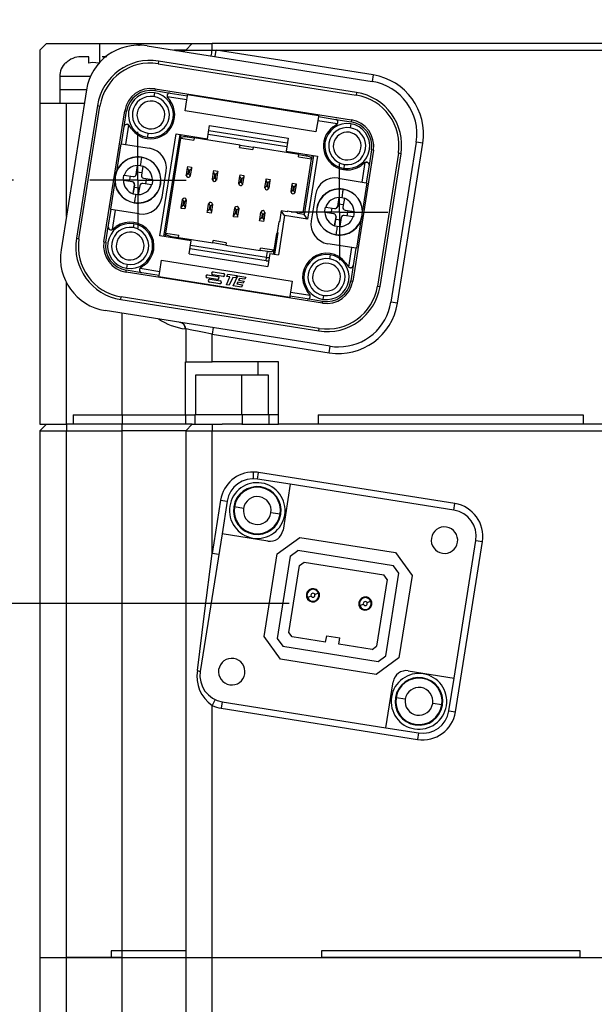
# Model space of a CAD drawing. Header units: millimetres. Extents: x 0 to 699, y 0 to 540.
# Tile 6 of 16: x 166 to 209, y 400 to 474. Entities that reach past the tile are written whole.
import ezdxf

# ---------------------------------------------------------------- set-up
doc = ezdxf.new("R2010")
doc.units = ezdxf.units.MM
doc.header["$LTSCALE"] = 2.5
doc.linetypes.add('CENTERX2', pattern=[20.32, 12.7, -2.54, 2.54, -2.54])
doc.layers.add('CENTER', color=40, linetype='CENTERX2')
doc.layers.add('DIMENSIONS', color=140, linetype='Continuous', lineweight=25)
doc.styles.add('SLDTEXTSTYLE0', font='TXT', dxfattribs={"width": 0.7})
doc.dimstyles.new('SLDDIMSTYLE2', dxfattribs={"dimtxt": 5.39502, "dimasz": 8.255, "dimexe": 0, "dimexo": 0.0625, "dimgap": 1.348755, "dimtad": 0, "dimtih": 1, "dimtoh": 1, "dimrnd": 1e-09, "dimzin": 4, "dimdsep": 46, "dimtxsty": 'SLDTEXTSTYLE0', "dimsah": 1, "dimcen": 0.09, "dimadec": 0, "dimazin": 1, "dimtfac": 1, "dimtmove": 0, "dimatfit": 0, "dimfxl": 0, "dimfrac": 2, "dimtolj": 1, "dimtzin": 12, "dimarcsym": 0})
doc.dimstyles.new('SLDDIMSTYLE3', dxfattribs={"dimtxt": 5.39502, "dimasz": 8.255, "dimexe": 0, "dimexo": 0.0625, "dimgap": 1.348755, "dimtad": 0, "dimtih": 1, "dimtoh": 1, "dimrnd": 1e-09, "dimzin": 4, "dimdsep": 46, "dimtxsty": 'SLDTEXTSTYLE0', "dimsah": 1, "dimcen": 0.09, "dimadec": 0, "dimazin": 1, "dimtfac": 1, "dimtofl": 0, "dimtmove": 0, "dimatfit": 3, "dimfxl": 0, "dimfrac": 2, "dimtolj": 1, "dimtzin": 12, "dimarcsym": 0})
doc.dimstyles.new('SLDDIMSTYLE8', dxfattribs={"dimtxt": 5.39502, "dimasz": 8.255, "dimexe": 0, "dimexo": 0.0625, "dimgap": 1.348755, "dimtad": 0, "dimtih": 1, "dimtoh": 1, "dimrnd": 1e-09, "dimzin": 4, "dimdsep": 46, "dimtxsty": 'SLDTEXTSTYLE0', "dimsah": 1, "dimcen": 0.09, "dimadec": 0, "dimazin": 1, "dimtol": 1, "dimtp": 0.5, "dimtm": 0.5, "dimtfac": 1, "dimtofl": 0, "dimtmove": 0, "dimatfit": 3, "dimfxl": 0, "dimfrac": 2, "dimtolj": 1, "dimarcsym": 0})
doc.dimstyles.new('SLDDIMSTYLE9', dxfattribs={"dimtxt": 5.39502, "dimasz": 8.255, "dimexe": 0, "dimexo": 0.0625, "dimgap": 1.348755, "dimtad": 0, "dimtih": 1, "dimtoh": 1, "dimrnd": 1e-09, "dimzin": 12, "dimdsep": 46, "dimtxsty": 'SLDTEXTSTYLE0', "dimsah": 1, "dimcen": 0.09, "dimadec": 0, "dimazin": 3, "dimtfac": 1, "dimtofl": 0, "dimtmove": 0, "dimatfit": 3, "dimfxl": 0, "dimfrac": 2, "dimtolj": 1, "dimtzin": 12, "dimarcsym": 0})

# ---------------------------------------------------------------- blocks, each defined once
blk = doc.blocks.new('_D_16')
at = {"layer": 'DIMENSIONS'}
for p, q in [((234.712, 472.481), (277.4, 472.481)), ((269.462, 472.481), (269.462, 408.663)), ((250.544, 398.881), (248.733, 398.881)), ((248.733, 398.881), (248.733, 390.307)), ((288.38, 398.881), (290.191, 398.881)), ((290.191, 398.881), (290.191, 390.307)), ((248.733, 390.307), (250.544, 390.307)), ((290.191, 390.307), (288.38, 390.307)), ((269.462, 325.281), (269.462, 389.099)), ((210.712, 325.281), (277.4, 325.281))]:
    blk.add_line(p, q, dxfattribs=at)
for points in [[(269.462, 472.481), (268.192, 464.226), (270.732, 464.226)], [(269.462, 325.281), (270.732, 333.536), (268.192, 333.536)]]:
    blk.add_solid(points, dxfattribs=at)
at = {"layer": 'DIMENSIONS', "char_height": 5.2917, "attachment_point": 1, "style": 'SLDTEXTSTYLE0'}
for s, insert in [('147.20', (246.056, 406.91)), ('±0.50', (271.064, 406.91)), ('5.80', (250.544, 397.128)), ('±0.02', (266.576, 397.128))]:
    blk.add_mtext(s, dxfattribs=dict(at, insert=insert))
blk = doc.blocks.new('_D_17')
at = {"layer": 'DIMENSIONS'}
for p, q in [((167.462, 477.731), (167.462, 498.982)), ((229.462, 477.731), (229.462, 498.982)), ((167.462, 491.045), (183.135, 491.045)), ((190.446, 491.045), (188.635, 491.045)), ((188.635, 491.045), (188.635, 482.47)), ((206.478, 491.045), (208.29, 491.045)), ((208.29, 491.045), (208.29, 482.47)), ((229.462, 491.045), (213.789, 491.045)), ((188.635, 482.47), (190.446, 482.47)), ((208.29, 482.47), (206.478, 482.47))]:
    blk.add_line(p, q, dxfattribs=at)
for points in [[(167.462, 491.045), (175.717, 489.775), (175.717, 492.315)], [(229.462, 491.045), (221.207, 492.315), (221.207, 489.775)]]:
    blk.add_solid(points, dxfattribs=at)
at = {"layer": 'DIMENSIONS', "char_height": 5.2917, "attachment_point": 1, "style": 'SLDTEXTSTYLE0'}
for s, insert in [('62.00', (188.202, 499.074)), ('2.44', (190.446, 489.292))]:
    blk.add_mtext(s, dxfattribs=dict(at, insert=insert))
blk = doc.blocks.new('_D_18')
at = {"layer": 'DIMENSIONS'}
for p, q in [((100.828, 496.172), (99.016, 496.172)), ((99.016, 496.172), (99.016, 487.598)), ((116.86, 496.172), (118.671, 496.172)), ((118.671, 496.172), (118.671, 487.598)), ((126.587, 496.172), (142.462, 496.172)), ((142.462, 496.172), (142.462, 472.481)), ((99.016, 487.598), (100.828, 487.598)), ((118.671, 487.598), (116.86, 487.598)), ((162.212, 472.481), (134.525, 472.481)), ((156.544, 462.186), (134.525, 462.186)), ((142.462, 462.186), (142.462, 446.311)), ((165.469, 462.186), (162.794, 462.186))]:
    blk.add_line(p, q, dxfattribs=at)
for points in [[(142.462, 472.481), (143.732, 480.736), (141.192, 480.736)], [(142.462, 462.186), (141.192, 453.931), (143.732, 453.931)]]:
    blk.add_solid(points, dxfattribs=at)
at = {"layer": 'DIMENSIONS', "char_height": 5.2917, "attachment_point": 1, "style": 'SLDTEXTSTYLE0'}
for s, insert in [('10.30', (98.584, 504.201)), ('0.41', (100.828, 494.419))]:
    blk.add_mtext(s, dxfattribs=dict(at, insert=insert))
blk = doc.blocks.new('_D_19')
at = {"layer": 'DIMENSIONS'}
for p, q in [((162.212, 472.481), (151.731, 472.481)), ((159.669, 430.262), (159.669, 472.481)), ((186.266, 430.262), (151.731, 430.262)), ((159.669, 409.521), (159.669, 430.262)), ((127.88, 409.521), (126.069, 409.521)), ((126.069, 409.521), (126.069, 400.946)), ((143.912, 409.521), (145.724, 409.521)), ((145.724, 409.521), (145.724, 400.946)), ((153.639, 409.521), (159.669, 409.521)), ((126.069, 400.946), (127.88, 400.946)), ((145.724, 400.946), (143.912, 400.946))]:
    blk.add_line(p, q, dxfattribs=at)
for points in [[(159.669, 472.481), (158.399, 464.226), (160.939, 464.226)], [(159.669, 430.262), (160.939, 438.517), (158.399, 438.517)]]:
    blk.add_solid(points, dxfattribs=at)
at = {"layer": 'DIMENSIONS', "char_height": 5.2917, "attachment_point": 1, "style": 'SLDTEXTSTYLE0'}
for s, insert in [('42.22', (125.636, 417.55)), ('1.66', (127.88, 407.768))]:
    blk.add_mtext(s, dxfattribs=dict(at, insert=insert))
blk = doc.blocks.new('_D_20')
at = {"layer": 'DIMENSIONS'}
for p, q in [((162.212, 472.481), (99.167, 472.481)), ((107.104, 472.481), (107.104, 440.963)), ((99.088, 431.181), (97.276, 431.181)), ((97.276, 431.181), (97.276, 422.607)), ((115.12, 431.181), (116.932, 431.181)), ((116.932, 431.181), (116.932, 422.607)), ((97.276, 422.607), (99.088, 422.607)), ((116.932, 422.607), (115.12, 422.607)), ((107.104, 389.881), (107.104, 421.399)), ((180.812, 389.881), (99.167, 389.881))]:
    blk.add_line(p, q, dxfattribs=at)
for points in [[(107.104, 472.481), (105.834, 464.226), (108.374, 464.226)], [(107.104, 389.881), (108.374, 398.136), (105.834, 398.136)]]:
    blk.add_solid(points, dxfattribs=at)
at = {"layer": 'DIMENSIONS', "char_height": 5.2917, "attachment_point": 1, "style": 'SLDTEXTSTYLE0'}
for s, insert in [('82.60', (96.844, 439.21)), ('3.25', (99.088, 429.428))]:
    blk.add_mtext(s, dxfattribs=dict(at, insert=insert))
blk = doc.blocks.new('SW_CENTERMARKSYMBOL_7')
at = {"layer": 'CENTER', "color": 0}
for p, q in [((0, 2.54), (0, 3.638)), ((0, 0), (0, 2.54)), ((-2.54, 0), (-3.638, 0)), ((0, 0), (-2.54, 0)), ((0, 0), (0, -2.54)), ((0, 0), (2.54, 0)), ((2.54, 0), (3.638, 0)), ((0, -2.54), (0, -3.638))]:
    blk.add_line(p, q, dxfattribs=at)
blk = doc.blocks.new('SW_CENTERMARKSYMBOL_8')
at = {"layer": 'CENTER', "color": 0}
for p, q in [((0, 2.54), (0, 3.638)), ((0, 0), (0, 2.54)), ((-2.54, 0), (-3.638, 0)), ((0, 0), (-2.54, 0)), ((0, 0), (0, -2.54)), ((0, 0), (2.54, 0)), ((2.54, 0), (3.638, 0)), ((0, -2.54), (0, -3.638))]:
    blk.add_line(p, q, dxfattribs=at)

msp = doc.modelspace()

# ---------------------------------------------------------------- linework, layer by layer
for p, q in [((167.4621, 471.9812), (167.9621, 472.4812)), ((167.9621, 472.4812), (171.9621, 472.4812)), ((171.9621, 472.4812), (174.9621, 472.4812)), ((171.9621, 472.4812), (171.9621, 471.0418)), ((174.9621, 472.2926), (174.9621, 472.4812)), ((174.9621, 472.4812), (178.9621, 472.4812)), ((175.548, 472.3022), (192.5362, 469.6116)), ((178.9621, 472.4812), (178.4621, 471.9812)), ((178.9621, 472.4812), (180.4621, 472.4812)), ((180.4621, 471.9812), (180.4621, 472.4812)), ((216.4621, 472.4812), (180.4621, 472.4812)), ((167.4621, 471.9812), (167.4621, 467.9812)), ((171.1621, 471.4812), (170.5713, 471.4812)), ((171.1621, 470.9958), (171.1621, 471.4812)), ((172.519, 471.4812), (172.1621, 471.4812)), ((177.9498, 471.9812), (177.5746, 471.9812)), ((178.4621, 471.9812), (177.9498, 471.9812)), ((178.4621, 471.9812), (180.4621, 471.9812)), ((180.4621, 471.9812), (180.7709, 471.9812)), ((180.6926, 471.4874), (180.7709, 471.9812)), ((192.6145, 470.1054), (180.7709, 471.9812)), ((180.7709, 471.9812), (216.4621, 471.9812)), ((169.4121, 470.9958), (169.4121, 471.0525)), ((176.4138, 471.1526), (176.3825, 470.9551)), ((176.3825, 470.9551), (191.3263, 468.5882)), ((191.3575, 468.7858), (176.4138, 471.1526)), ((168.9621, 469.9812), (168.9621, 468.9812)), ((171.2693, 469.9812), (168.9621, 469.9812)), ((192.6145, 470.1054), (192.5362, 469.6116)), ((170.9721, 468.9812), (168.9621, 468.9812)), ((168.9621, 468.9812), (168.9621, 467.9812)), ((170.9715, 468.9772), (169.063, 456.9274)), ((176.1026, 468.772), (176.0556, 468.4757)), ((176.1495, 469.0683), (176.1266, 468.9235)), ((176.1266, 468.9235), (177.2871, 468.7397)), ((176.1495, 469.0683), (190.9648, 466.7218)), ((178.5472, 468.2257), (177.0779, 468.4584)), ((177.0942, 468.4244), (177.1029, 468.4124)), ((177.1029, 468.4124), (177.2929, 468.151)), ((177.2871, 468.7396), (178.5958, 468.5324)), ((178.5472, 468.2257), (178.5958, 468.5324)), ((178.5958, 468.5324), (178.6105, 468.6255)), ((178.6105, 468.6255), (188.4874, 467.0612)), ((191.3575, 468.7858), (191.3263, 468.5882)), ((167.4621, 467.9812), (167.4621, 444.4812)), ((167.4621, 467.9812), (169.4621, 467.9812)), ((169.4621, 467.9812), (170.8138, 467.9812)), ((169.4621, 459.4474), (169.4621, 467.9812)), ((171.7973, 467.7985), (170.2126, 457.7932)), ((170.4101, 457.762), (171.9948, 467.7672)), ((171.7973, 467.7985), (171.9948, 467.7672)), ((178.4154, 467.3932), (178.5472, 468.2257)), ((172.2969, 457.5289), (173.8613, 467.4058)), ((173.8223, 466.2224), (174.0061, 467.3829)), ((174.0061, 467.3829), (173.8613, 467.4058)), ((188.2922, 465.8289), (178.4154, 467.3932)), ((188.4727, 466.968), (188.4241, 466.6614)), ((188.4874, 467.0612), (188.4727, 466.968)), ((188.4727, 466.968), (189.7814, 466.7607)), ((173.615, 464.9136), (173.8223, 466.2224)), ((174.1544, 466.3344), (173.9217, 464.8651)), ((174.051, 466.3885), (174.0568, 466.3805)), ((174.1904, 466.2964), (174.1817, 466.3084)), ((174.3804, 466.0349), (174.1904, 466.2964)), ((180.1092, 465.3025), (180.2656, 466.2902)), ((180.2656, 466.2902), (186.1917, 465.3516)), ((188.4241, 466.6614), (188.2922, 465.8289)), ((189.8934, 466.4287), (188.4241, 466.6614)), ((189.5939, 466.2027), (189.8554, 466.3926)), ((189.7814, 466.7607), (190.9419, 466.5769)), ((189.8554, 466.3926), (189.8674, 466.4013)), ((190.9179, 466.4255), (190.871, 466.1292)), ((190.9648, 466.7218), (190.9419, 466.5769)), ((175.6176, 465.7102), (175.5707, 465.4139)), ((176.5185, 457.974), (177.7387, 465.678)), ((176.8148, 457.9271), (178.035, 465.631)), ((177.7387, 465.678), (180.1092, 465.3025)), ((178.0935, 465.3611), (178.1338, 465.6154)), ((178.5782, 465.545), (178.5626, 465.4462)), ((178.5626, 465.4462), (179.1058, 465.3602)), ((180.1639, 465.6482), (186.09, 464.7096)), ((186.1291, 464.9565), (180.203, 465.8951)), ((173.5702, 464.9208), (173.2387, 462.8276)), ((173.5702, 464.9208), (173.615, 464.9136)), ((173.615, 464.9136), (173.9217, 464.8651)), ((173.9217, 464.8651), (175.7419, 464.5768)), ((176.9566, 458.183), (178.0908, 465.3438)), ((178.0908, 465.3438), (178.0935, 465.3611)), ((178.0908, 465.3438), (179.0784, 465.1874)), ((179.1058, 465.3602), (179.0784, 465.1874)), ((182.5627, 464.8127), (179.1058, 465.3602)), ((182.5354, 464.6398), (182.5627, 464.8127)), ((182.5354, 464.6398), (183.523, 464.4834)), ((182.5627, 464.8127), (183.5504, 464.6562)), ((183.5504, 464.6562), (183.523, 464.4834)), ((187.0073, 464.1087), (183.5504, 464.6562)), ((186.1917, 465.3516), (186.0353, 464.3639)), ((195.8612, 465.0351), (193.9527, 452.9853)), ((194.4466, 452.9071), (196.3551, 464.9569)), ((196.3551, 464.9569), (195.8612, 465.0351)), ((175.1367, 463.9036), (175.1367, 463.904)), ((186.0353, 464.3639), (188.4057, 463.9885)), ((186.98, 463.9359), (187.0073, 464.1087)), ((186.98, 463.9359), (187.9676, 463.7794)), ((187.0073, 464.1087), (187.5506, 464.0227)), ((188.1094, 464.0354), (187.4055, 459.5908)), ((187.5506, 464.0227), (187.5662, 464.1215)), ((188.4057, 463.9885), (187.6549, 459.2476)), ((187.9704, 463.7967), (188.0107, 464.0511)), ((192.6273, 464.4336), (191.063, 454.5567)), ((192.4825, 464.4565), (192.2987, 463.296)), ((192.6273, 464.4336), (192.4825, 464.4565)), ((194.5141, 464.2005), (192.9294, 454.1952)), ((193.127, 454.164), (194.7117, 464.1692)), ((194.7117, 464.1692), (194.5141, 464.2005)), ((174.722, 462.6122), (174.8283, 463.2835)), ((174.8315, 463.3035), (174.7532, 462.8097)), ((174.8283, 463.2835), (174.8315, 463.3035)), ((174.8315, 463.3035), (175.029, 463.2722)), ((175.029, 463.2722), (175.2265, 463.241)), ((175.2234, 463.221), (175.117, 462.5496)), ((175.2265, 463.241), (175.2234, 463.221)), ((178.5979, 463.1124), (178.6135, 463.2107)), ((178.6135, 463.2107), (178.9098, 463.1638)), ((178.9098, 463.1638), (178.8942, 463.0654)), ((187.3223, 459.7052), (187.9676, 463.7794)), ((187.9676, 463.7794), (187.9704, 463.7967)), ((190.433, 463.3637), (190.386, 463.0674)), ((191.9714, 463.4802), (191.71, 463.2902)), ((191.7847, 462.0359), (192.0174, 463.5051)), ((191.9834, 463.4889), (191.9714, 463.4802)), ((192.2987, 463.296), (192.0914, 461.9873)), ((173.1379, 462.4581), (173.1499, 462.4562)), ((173.7392, 462.1603), (173.8018, 462.5554)), ((173.8018, 462.5554), (173.8218, 462.5522)), ((173.8218, 462.5522), (174.4931, 462.4459)), ((174.233, 462.0821), (174.2956, 462.4772)), ((174.4931, 462.4459), (174.4931, 462.4459)), ((174.7532, 462.8097), (174.722, 462.6122)), ((174.722, 462.6122), (174.722, 462.6122)), ((174.7532, 462.8097), (175.1483, 462.7471)), ((176.6759, 460.8852), (176.9887, 462.8606)), ((178.5111, 462.5268), (178.6262, 462.6519)), ((178.5118, 462.5688), (178.5979, 463.1124)), ((178.6732, 462.9482), (178.5979, 463.1124)), ((178.6732, 462.9482), (178.6262, 462.6519)), ((178.6262, 462.6519), (178.725, 462.6362)), ((178.7719, 462.9325), (178.6732, 462.9482)), ((178.725, 462.6362), (178.7719, 462.9325)), ((178.7958, 462.4817), (178.725, 462.6362)), ((178.7719, 462.9325), (178.8942, 463.0654)), ((178.8942, 463.0654), (178.8081, 462.5218)), ((180.4872, 462.2559), (180.5733, 462.7995)), ((180.5733, 462.7995), (180.5889, 462.8979)), ((180.6486, 462.6353), (180.5733, 462.7995)), ((180.5889, 462.8979), (180.8852, 462.8509)), ((180.6486, 462.6353), (180.6016, 462.339)), ((180.7473, 462.6197), (180.6486, 462.6353)), ((180.7004, 462.3234), (180.7473, 462.6197)), ((180.7473, 462.6197), (180.8696, 462.7526)), ((180.8696, 462.7526), (180.7835, 462.209)), ((180.8852, 462.8509), (180.8696, 462.7526)), ((182.4626, 461.943), (182.5487, 462.4866)), ((182.5487, 462.4866), (182.5643, 462.585)), ((182.6239, 462.3224), (182.5487, 462.4866)), ((182.5643, 462.585), (182.8606, 462.5381)), ((182.7227, 462.3068), (182.845, 462.4397)), ((182.845, 462.4397), (182.7589, 461.8961)), ((182.8606, 462.5381), (182.845, 462.4397)), ((173.1196, 462.0755), (172.788, 459.9823)), ((173.7592, 462.1572), (173.7392, 462.1603)), ((174.4306, 462.0508), (173.7592, 462.1572)), ((174.4462, 462.0477), (174.4462, 462.0477)), ((174.4905, 461.1506), (174.5968, 461.822)), ((174.5968, 461.822), (174.5655, 461.6245)), ((174.5968, 461.822), (174.5968, 461.822)), ((174.9919, 461.7594), (174.8856, 461.088)), ((175.8921, 461.8193), (175.2207, 461.9257)), ((175.2676, 462.3239), (175.2676, 462.3239)), ((175.2833, 462.3208), (175.2833, 462.3208)), ((175.2833, 462.3208), (175.9547, 462.2144)), ((175.4808, 462.2895), (175.4183, 461.8944)), ((175.9121, 461.8162), (175.8921, 461.8193)), ((175.9747, 462.2112), (175.9121, 461.8162)), ((175.9547, 462.2144), (175.9747, 462.2112)), ((176.5639, 461.9154), (176.576, 461.9135)), ((180.4865, 462.2139), (180.6016, 462.339)), ((180.6016, 462.339), (180.7004, 462.3234)), ((180.7712, 462.1688), (180.7004, 462.3234)), ((182.4619, 461.901), (182.577, 462.0261)), ((182.6239, 462.3224), (182.577, 462.0261)), ((182.577, 462.0261), (182.6758, 462.0105)), ((182.7227, 462.3068), (182.6239, 462.3224)), ((182.6758, 462.0105), (182.7227, 462.3068)), ((182.7466, 461.8559), (182.6758, 462.0105)), ((184.4373, 461.5882), (184.5524, 461.7133)), ((184.438, 461.6301), (184.5241, 462.1738)), ((184.5241, 462.1738), (184.5396, 462.2721)), ((184.5993, 462.0096), (184.5241, 462.1738)), ((184.5396, 462.2721), (184.836, 462.2252)), ((184.5993, 462.0096), (184.5524, 461.7133)), ((184.5524, 461.7133), (184.6511, 461.6976)), ((184.6981, 461.9939), (184.5993, 462.0096)), ((184.6511, 461.6976), (184.6981, 461.9939)), ((184.722, 461.5431), (184.6511, 461.6976)), ((184.6981, 461.9939), (184.8204, 462.1268)), ((184.8204, 462.1268), (184.7343, 461.5832)), ((184.836, 462.2252), (184.8204, 462.1268)), ((186.4133, 461.3173), (186.4994, 461.8609)), ((186.4994, 461.8609), (186.515, 461.9593)), ((186.5747, 461.6967), (186.4994, 461.8609)), ((186.515, 461.9593), (186.8113, 461.9123)), ((186.5747, 461.6967), (186.5278, 461.4004)), ((186.6734, 461.6811), (186.5747, 461.6967)), ((186.6265, 461.3848), (186.6734, 461.6811)), ((186.6734, 461.6811), (186.7957, 461.814)), ((186.7957, 461.814), (186.7096, 461.2703)), ((186.8113, 461.9123), (186.7957, 461.814)), ((189.9646, 462.3241), (191.7847, 462.0359)), ((191.7847, 462.0359), (192.0914, 461.9873)), ((192.1362, 461.9802), (191.8047, 459.887)), ((192.0914, 461.9873), (192.1362, 461.9802)), ((174.5655, 461.6245), (174.4873, 461.1306)), ((174.4873, 461.1306), (174.4905, 461.1506)), ((174.6848, 461.0993), (174.4873, 461.1306)), ((174.9606, 461.5619), (174.5655, 461.6245)), ((174.8824, 461.068), (174.6848, 461.0993)), ((174.8856, 461.088), (174.8824, 461.068)), ((186.4126, 461.2753), (186.5278, 461.4004)), ((186.5278, 461.4004), (186.6265, 461.3848)), ((186.6973, 461.2302), (186.6265, 461.3848)), ((188.2484, 461.0773), (187.9355, 459.1019)), ((190.3471, 461.4946), (190.3471, 461.4949)), ((174.5771, 460.4676), (174.5772, 460.4679)), ((178.1285, 460.1485), (178.2146, 460.6921)), ((178.2508, 460.2814), (178.1285, 460.1485)), ((178.2269, 460.7323), (178.2977, 460.5777)), ((178.2977, 460.5777), (178.2508, 460.2814)), ((178.2508, 460.2814), (178.3496, 460.2658)), ((178.3965, 460.5621), (178.2977, 460.5777)), ((178.3496, 460.2658), (178.3965, 460.5621)), ((178.3496, 460.2658), (178.4248, 460.1016)), ((178.5116, 460.6872), (178.3965, 460.5621)), ((178.5109, 460.6452), (178.4248, 460.1016)), ((180.1039, 459.8356), (180.19, 460.3793)), ((180.2023, 460.4194), (180.2731, 460.2649)), ((180.2731, 460.2649), (180.2262, 459.9686)), ((180.3719, 460.2492), (180.2731, 460.2649)), ((180.3249, 459.9529), (180.3719, 460.2492)), ((180.487, 460.3743), (180.3719, 460.2492)), ((180.4863, 460.3323), (180.4002, 459.7887)), ((189.9324, 460.2031), (190.0387, 460.8744)), ((189.9636, 460.4006), (189.9324, 460.2031)), ((189.9324, 460.2031), (189.9324, 460.2031)), ((190.0419, 460.8944), (189.9636, 460.4006)), ((189.9636, 460.4006), (190.3587, 460.338)), ((190.0387, 460.8744), (190.0419, 460.8944)), ((190.0419, 460.8944), (190.2394, 460.8632)), ((190.2394, 460.8632), (190.4369, 460.8319)), ((190.4338, 460.8119), (190.3274, 460.1405)), ((190.4369, 460.8319), (190.4338, 460.8119)), ((172.6256, 458.6665), (172.8329, 459.9752)), ((172.8329, 459.9752), (172.788, 459.9823)), ((173.1395, 459.9266), (172.8329, 459.9752)), ((173.1395, 459.9266), (172.9068, 458.4574)), ((174.9597, 459.6384), (173.1395, 459.9266)), ((178.1129, 460.0501), (178.1285, 460.1485)), ((178.4092, 460.0032), (178.1129, 460.0501)), ((178.4248, 460.1016), (178.4092, 460.0032)), ((180.0883, 459.7373), (180.1039, 459.8356)), ((180.3846, 459.6903), (180.0883, 459.7373)), ((180.2262, 459.9686), (180.1039, 459.8356)), ((180.2262, 459.9686), (180.3249, 459.9529)), ((180.3249, 459.9529), (180.4002, 459.7887)), ((180.4002, 459.7887), (180.3846, 459.6903)), ((182.0637, 459.4244), (182.0793, 459.5228)), ((182.0793, 459.5228), (182.1654, 460.0664)), ((182.2016, 459.6557), (182.0793, 459.5228)), ((182.1777, 460.1065), (182.2485, 459.952)), ((182.2485, 459.952), (182.2016, 459.6557)), ((182.2016, 459.6557), (182.3003, 459.64)), ((182.3473, 459.9363), (182.2485, 459.952)), ((182.3003, 459.64), (182.3473, 459.9363)), ((182.3003, 459.64), (182.3756, 459.4758)), ((182.4624, 460.0615), (182.3473, 459.9363)), ((182.3756, 459.4758), (182.36, 459.3775)), ((182.4617, 460.0195), (182.3756, 459.4758)), ((184.0546, 459.2099), (184.1407, 459.7535)), ((184.153, 459.7937), (184.2239, 459.6391)), ((184.2239, 459.6391), (184.1769, 459.3428)), ((184.3226, 459.6235), (184.2239, 459.6391)), ((184.2757, 459.3272), (184.3226, 459.6235)), ((184.4377, 459.7486), (184.3226, 459.6235)), ((184.437, 459.7066), (184.3509, 459.163)), ((185.9264, 459.5213), (185.4571, 456.5583)), ((185.677, 459.8646), (185.5441, 459.025)), ((185.9264, 459.5213), (185.677, 459.8646)), ((186.1215, 459.7942), (185.677, 459.8646)), ((187.6549, 459.2476), (185.9264, 459.5213)), ((186.1293, 459.8436), (186.1215, 459.7942)), ((186.9195, 459.7184), (186.1293, 459.8436)), ((186.9116, 459.669), (186.9195, 459.7184)), ((187.4055, 459.5908), (186.9116, 459.669)), ((187.0754, 459.7443), (187.0598, 459.6456)), ((187.3223, 459.7052), (187.0754, 459.7443)), ((187.6549, 459.2476), (187.4055, 459.5908)), ((188.3483, 460.049), (188.3603, 460.0471)), ((188.9496, 459.7512), (189.0122, 460.1463)), ((188.9696, 459.7481), (188.9496, 459.7512)), ((189.641, 459.6417), (188.9696, 459.7481)), ((189.0122, 460.1463), (189.0322, 460.1431)), ((189.0322, 460.1431), (189.7035, 460.0368)), ((189.4434, 459.673), (189.506, 460.0681)), ((189.6566, 459.6386), (189.6566, 459.6386)), ((189.7035, 460.0368), (189.7035, 460.0368)), ((191.1025, 459.4103), (190.4311, 459.5166)), ((190.478, 459.9148), (190.478, 459.9148)), ((190.4937, 459.9117), (191.1651, 459.8053)), ((190.4937, 459.9117), (190.4937, 459.9117)), ((190.6912, 459.8804), (190.6287, 459.4853)), ((191.1851, 459.8022), (191.1225, 459.4071)), ((191.1651, 459.8053), (191.1851, 459.8022)), ((191.7743, 459.5063), (191.7864, 459.5044)), ((174.5382, 458.8951), (174.4913, 458.5988)), ((182.36, 459.3775), (182.0637, 459.4244)), ((184.0391, 459.1115), (184.0546, 459.2099)), ((184.3354, 459.0646), (184.0391, 459.1115)), ((184.1769, 459.3428), (184.0546, 459.2099)), ((184.1769, 459.3428), (184.2757, 459.3272)), ((184.2757, 459.3272), (184.3509, 459.163)), ((184.3509, 459.163), (184.3354, 459.0646)), ((185.4947, 459.0329), (185.3695, 458.2427)), ((185.5441, 459.025), (185.4947, 459.0329)), ((189.7759, 459.2154), (189.6977, 458.7215)), ((189.6977, 458.7215), (189.7009, 458.7415)), ((189.8952, 458.6902), (189.6977, 458.7215)), ((189.7009, 458.7415), (189.8072, 459.4129)), ((189.8072, 459.4129), (189.7759, 459.2154)), ((190.171, 459.1528), (189.7759, 459.2154)), ((189.8072, 459.4129), (189.8072, 459.4129)), ((190.0928, 458.659), (189.8952, 458.6902)), ((190.2023, 459.3503), (190.096, 458.679)), ((191.1225, 459.4071), (191.1025, 459.4103)), ((191.6856, 459.1349), (191.3541, 457.0417)), ((172.4418, 457.506), (172.6256, 458.6665)), ((172.7917, 458.4378), (172.7997, 458.4436)), ((172.9408, 458.4736), (172.9528, 458.4823)), ((172.9528, 458.4823), (173.2143, 458.6723)), ((178.889, 457.5986), (176.5185, 457.974)), ((176.9136, 457.9114), (176.9552, 458.1744)), ((176.954, 458.1667), (176.9566, 458.183)), ((176.9566, 458.183), (177.9443, 458.0266)), ((177.9169, 457.8538), (177.9443, 458.0266)), ((185.3045, 458.1518), (185.105, 456.8925)), ((185.4189, 458.2349), (185.1608, 456.6052)), ((185.4033, 458.1361), (185.3045, 458.1518)), ((185.3695, 458.2427), (185.4189, 458.2349)), ((189.7875, 458.0585), (189.7876, 458.0588)), ((190.096, 458.679), (190.0928, 458.659)), ((170.2126, 457.7932), (170.4101, 457.762)), ((172.2969, 457.5289), (172.4418, 457.506)), ((177.358, 457.841), (177.3737, 457.9398)), ((177.3737, 457.9398), (177.9169, 457.8538)), ((177.9169, 457.8538), (180.5096, 457.4431)), ((178.7325, 456.6109), (178.889, 457.5986)), ((184.5628, 456.3456), (178.8342, 457.2527)), ((180.5096, 457.4431), (180.537, 457.616)), ((181.4973, 457.2867), (180.5096, 457.4431)), ((181.5247, 457.4595), (180.537, 457.616)), ((181.5247, 457.4595), (181.4973, 457.2867)), ((181.4973, 457.2867), (184.09, 456.8761)), ((191.0026, 457.0974), (189.1824, 457.3857)), ((178.7325, 456.6109), (184.6587, 455.6723)), ((184.5237, 456.0986), (178.7951, 457.0059)), ((184.09, 456.8761), (184.1173, 457.0489)), ((184.6332, 456.79), (184.09, 456.8761)), ((185.105, 456.8925), (184.1173, 457.0489)), ((184.5628, 456.3456), (184.6332, 456.79)), ((184.8151, 456.66), (184.6587, 455.6723)), ((184.8151, 456.66), (185.4571, 456.5583)), ((185.1023, 456.8752), (185.062, 456.6208)), ((185.105, 456.8925), (185.1023, 456.8752)), ((189.3536, 456.5486), (189.3066, 456.2523)), ((190.7699, 455.6281), (191.0026, 457.0974)), ((191.3092, 457.0488), (191.0026, 457.0974)), ((191.3092, 457.0488), (191.1019, 455.7401)), ((191.3541, 457.0417), (191.3092, 457.0488)), ((174.0533, 455.8333), (174.0064, 455.537)), ((175.3303, 455.7598), (175.0688, 455.5699)), ((176.5002, 455.3011), (176.632, 456.1336)), ((176.632, 456.1336), (186.5089, 454.5692)), ((184.5237, 456.0986), (184.5628, 456.3456)), ((184.5237, 456.0986), (184.5237, 456.0986)), ((190.5438, 455.9276), (190.7338, 455.6661)), ((191.1019, 455.7401), (190.9181, 454.5796)), ((173.9594, 455.2407), (173.9824, 455.3855)), ((188.7747, 452.8942), (173.9594, 455.2407)), ((175.1429, 455.2017), (173.9824, 455.3855)), ((175.0309, 455.5338), (176.5002, 455.3011)), ((175.0688, 455.5699), (175.0569, 455.5612)), ((176.4516, 454.9945), (175.1429, 455.2017)), ((176.4368, 454.9013), (176.4516, 454.9945)), ((176.4516, 454.9945), (176.5002, 455.3011)), ((180.118, 455.0411), (180.8929, 454.9184)), ((181.2822, 454.9178), (180.5073, 455.0405)), ((180.543, 455.2657), (181.3178, 455.143)), ((181.5625, 454.9217), (181.6384, 455.0922)), ((181.6384, 455.0922), (182.3201, 454.9842)), ((182.3201, 454.9842), (182.2441, 454.8137)), ((190.7338, 455.6661), (190.7425, 455.6541)), ((169.4621, 443.7812), (169.4621, 454.4616)), ((186.3137, 453.337), (176.4368, 454.9013)), ((180.8572, 454.6932), (180.0824, 454.8159)), ((181.0403, 454.3726), (180.2655, 454.4953)), ((180.3011, 454.7205), (181.076, 454.5978)), ((181.5378, 454.2938), (181.8006, 454.884)), ((181.7506, 454.2601), (181.5378, 454.2938)), ((181.8006, 454.884), (181.5625, 454.9217)), ((182.0133, 454.8503), (181.7506, 454.2601)), ((182.2441, 454.8137), (182.0133, 454.8503)), ((182.0467, 454.2132), (182.3853, 454.9739)), ((182.3925, 454.4868), (182.3318, 454.3503)), ((182.3318, 454.3503), (182.7507, 454.2839)), ((182.3853, 454.9739), (183.0136, 454.8744)), ((182.8115, 454.4204), (182.3925, 454.4868)), ((182.5187, 454.7702), (182.4602, 454.6389)), ((182.4602, 454.6389), (182.8792, 454.5725)), ((182.9377, 454.7039), (182.5187, 454.7702)), ((182.7507, 454.2839), (182.6749, 454.1137)), ((182.8792, 454.5725), (182.8115, 454.4204)), ((183.0136, 454.8744), (182.9377, 454.7039)), ((186.5089, 454.5692), (186.377, 453.7368)), ((190.9181, 454.5796), (191.063, 454.5567)), ((182.6749, 454.1137), (182.0467, 454.2132)), ((186.377, 453.7368), (186.3285, 453.4301)), ((186.377, 453.7368), (187.8463, 453.5041)), ((187.8213, 453.5501), (187.6314, 453.8115)), ((187.8301, 453.5381), (187.8213, 453.5501)), ((192.9294, 454.1952), (193.127, 454.164)), ((173.5667, 453.1767), (173.598, 453.3742)), ((173.5667, 453.1767), (188.5104, 450.8099)), ((188.5417, 451.0074), (173.598, 453.3742)), ((186.3285, 453.4301), (186.3137, 453.337)), ((187.6372, 453.2228), (186.3285, 453.4301)), ((188.7977, 453.039), (187.6372, 453.2228)), ((188.7747, 452.8942), (188.7977, 453.039)), ((188.8686, 453.4868), (188.8217, 453.1905)), ((194.4466, 452.9071), (193.9527, 452.9853)), ((189.3763, 449.6603), (172.388, 452.3509)), ((173.6621, 444.4812), (173.6621, 452.1491)), ((178.4621, 450.9618), (178.4621, 448.4812)), ((180.5403, 451.0597), (180.4621, 450.5659)), ((180.4621, 450.5659), (189.298, 449.1664)), ((180.4621, 448.4812), (180.4621, 450.5659)), ((188.5104, 450.8099), (188.5417, 451.0074)), ((189.298, 449.1664), (189.3763, 449.6603)), ((178.4527, 444.4812), (178.4527, 448.4812)), ((178.4621, 448.4812), (178.4527, 448.4812)), ((178.4621, 448.4812), (180.4621, 448.4812)), ((185.4621, 448.4812), (180.4621, 448.4812)), ((183.9019, 448.4812), (183.9019, 447.4812)), ((185.4621, 443.7812), (185.4621, 448.4812)), ((179.2121, 447.4812), (179.2121, 444.4812)), ((182.6999, 447.4812), (179.2121, 447.4812)), ((182.6999, 444.4812), (182.6999, 447.4812)), ((184.7121, 447.4812), (182.6999, 447.4812)), ((184.7121, 444.4812), (184.7121, 447.4812)), ((167.4621, 444.4812), (167.4621, 443.7812)), ((169.9621, 444.4812), (169.9621, 443.7812)), ((169.9621, 444.4812), (173.6621, 444.4812)), ((173.6621, 444.4812), (173.6621, 443.7812)), ((173.6621, 444.4812), (178.4527, 444.4812)), ((178.4527, 444.4812), (178.4527, 443.7812)), ((178.4527, 444.4812), (179.1621, 444.4812)), ((179.1621, 444.4812), (179.1621, 443.7812)), ((182.7133, 444.4812), (179.1621, 444.4812)), ((182.7133, 444.4812), (182.7133, 443.7812)), ((184.7621, 444.4812), (182.7133, 444.4812)), ((185.4621, 444.4812), (184.7121, 444.4812)), ((184.7621, 443.7812), (184.7621, 444.4812)), ((188.4621, 444.4812), (188.4621, 443.7812)), ((188.4621, 444.4812), (208.4621, 444.4812)), ((208.4621, 444.4812), (208.4621, 443.7812)), ((167.9621, 443.7812), (167.4621, 443.2812)), ((167.4621, 443.7812), (169.4621, 443.7812)), ((167.4621, 443.2812), (169.4621, 443.2812)), ((167.4621, 443.2812), (167.4621, 403.5812)), ((169.4621, 443.7812), (169.4621, 443.2812)), ((169.9621, 443.7812), (169.4621, 443.7812)), ((169.4621, 403.5812), (169.4621, 443.2812)), ((169.4621, 443.2812), (173.6621, 443.2812)), ((173.6621, 443.7812), (169.9621, 443.7812)), ((178.4527, 443.7812), (173.6621, 443.7812)), ((173.6621, 443.2812), (173.6621, 443.7812)), ((178.4621, 443.2812), (173.6621, 443.2812)), ((173.6621, 404.0812), (173.6621, 443.2812)), ((178.9536, 443.7812), (178.4527, 443.7812)), ((178.9621, 443.7812), (178.4621, 443.2812)), ((178.4621, 443.2812), (178.4621, 403.5812)), ((178.4621, 443.2812), (180.4621, 443.2812)), ((178.9536, 443.7812), (178.9621, 443.7812)), ((178.9621, 443.7812), (180.4621, 443.7812)), ((180.4621, 443.7812), (181.2205, 443.7812)), ((180.4621, 443.7812), (180.4621, 443.2812)), ((180.4621, 434.0251), (180.4621, 443.2812)), ((180.4621, 443.2812), (216.4621, 443.2812)), ((182.7133, 443.7812), (181.2205, 443.7812)), ((182.7037, 443.7812), (185.4621, 443.7812)), ((188.4621, 443.7812), (185.4621, 443.7812)), ((208.4621, 443.7812), (188.4621, 443.7812)), ((211.4621, 443.7812), (208.4621, 443.7812)), ((183.5713, 439.6745), (183.5713, 440.1745)), ((183.8842, 439.6499), (183.9624, 440.1437)), ((198.7777, 437.7972), (183.9624, 440.1437)), ((186.3534, 439.2588), (183.8842, 439.6499)), ((186.3534, 439.2588), (185.8059, 435.8019)), ((198.6995, 437.3033), (186.3534, 439.2588)), ((181.1021, 438.0656), (180.4621, 434.0251)), ((181.1021, 438.0656), (181.5959, 437.9873)), ((181.5959, 437.9873), (181.2048, 435.5181)), ((182.8252, 437.4383), (182.1338, 437.5478)), ((198.6995, 437.3033), (198.7777, 437.7972)), ((185.5907, 437.0003), (184.8993, 437.1098)), ((181.2048, 435.5181), (179.5623, 425.1474)), ((184.6617, 434.9706), (181.2048, 435.5181)), ((185.3683, 433.9981), (187.0845, 435.245)), ((187.0845, 435.245), (194.2946, 434.103)), ((198.7194, 424.6444), (200.362, 435.0151)), ((198.8222, 422.0969), (200.8558, 434.9369)), ((200.362, 435.0151), (200.8558, 434.9369)), ((186.356, 433.8417), (186.928, 434.2573)), ((194.1382, 433.1153), (186.928, 434.2573)), ((180.956, 433.9469), (180.4621, 434.0251)), ((184.3828, 427.7757), (185.3683, 433.9981)), ((186.356, 433.8417), (185.3705, 427.6192)), ((194.2946, 434.103), (195.5415, 432.3868)), ((186.2545, 428.0867), (187.0523, 433.1239)), ((187.0523, 433.1239), (187.3955, 433.3733)), ((187.3955, 433.3733), (193.4204, 432.419)), ((194.5538, 432.5433), (194.1382, 433.1153)), ((193.6698, 432.0758), (192.872, 427.0386)), ((193.6698, 432.0758), (193.4204, 432.419)), ((193.5683, 426.3208), (194.5538, 432.5433)), ((195.5415, 432.3868), (194.556, 426.1644)), ((187.6487, 430.717), (187.9262, 430.831)), ((188.2037, 430.9449), (188.4812, 431.0589)), ((191.877, 430.2052), (191.5994, 430.0913)), ((192.432, 430.4331), (192.1545, 430.3192)), ((185.6296, 426.0595), (184.3828, 427.7757)), ((185.3705, 427.6192), (185.7861, 427.0472)), ((186.5038, 427.7435), (186.2545, 428.0867)), ((189.0224, 427.3445), (186.5038, 427.7435)), ((189.0224, 427.3445), (189.1007, 427.8384)), ((189.1007, 427.8384), (190.0883, 427.682)), ((190.0101, 427.1881), (190.0883, 427.682)), ((185.7861, 427.0472), (192.9962, 425.9052)), ((192.5287, 426.7892), (190.0101, 427.1881)), ((192.5287, 426.7892), (192.872, 427.0386)), ((192.8398, 424.9175), (185.6296, 426.0595)), ((194.556, 426.1644), (192.8398, 424.9175)), ((192.9962, 425.9052), (193.5683, 426.3208)), ((179.3472, 425.2256), (179.5623, 425.1474)), ((195.2625, 425.1919), (198.7194, 424.6444)), ((198.3283, 422.1751), (198.7194, 424.6444)), ((193.5709, 420.9037), (194.1184, 424.3606)), ((195.025, 423.0527), (194.3336, 423.1622)), ((180.6772, 423.0291), (180.4621, 422.5777)), ((180.4621, 403.5812), (180.4621, 422.5777)), ((181.2248, 422.8592), (181.1466, 422.3653)), ((181.1466, 422.3653), (195.9619, 420.0188)), ((181.2248, 422.8592), (193.5709, 420.9037)), ((197.7905, 422.6147), (197.0991, 422.7242)), ((198.3283, 422.1751), (198.8222, 422.0969)), ((193.5709, 420.9037), (196.0401, 420.5126)), ((196.0401, 420.5126), (195.9619, 420.0188)), ((172.8447, 404.0812), (172.8447, 403.5812)), ((173.6621, 404.0812), (172.8447, 404.0812)), ((178.4621, 404.0812), (173.6621, 404.0812)), ((173.6621, 403.5812), (173.6621, 404.0812)), ((208.2217, 404.0812), (188.7025, 404.0812)), ((188.7025, 404.0812), (188.7025, 403.5812)), ((208.2217, 403.5812), (208.2217, 404.0812)), ((167.4621, 403.5812), (167.4621, 399.2812)), ((167.4621, 403.5812), (169.4621, 403.5812)), ((169.4621, 399.2812), (169.4621, 403.5812)), ((169.4621, 403.5812), (173.6621, 403.5812)), ((172.8447, 403.5812), (169.4621, 403.5812)), ((173.6621, 403.5812), (172.8447, 403.5812)), ((173.6621, 399.2812), (173.6621, 403.5812)), ((173.6621, 403.5812), (178.4621, 403.5812)), ((178.4621, 403.5812), (178.4621, 399.2812)), ((178.4621, 403.5812), (180.4621, 403.5812)), ((180.4621, 403.5812), (216.4621, 403.5812)), ((180.4621, 399.2812), (180.4621, 403.5812)), ((180.4621, 403.5812), (188.7025, 403.5812)), ((208.2217, 403.5812), (188.7025, 403.5812)), ((208.2217, 403.5812), (216.4621, 403.5812))]:
    msp.add_line(p, q)
at = {"flags": 128}
for points in [[(171.9621, 471.0067), (171.4013, 471.0375), (171.1621, 470.9958)], [(178.0935, 465.3611), (178.1125, 465.3961), (178.1495, 465.4217), (178.2411, 465.4505), (178.3146, 465.4592), (178.3951, 465.4611), (178.4789, 465.4566), (178.5626, 465.4462)], [(175.1273, 463.8928), (175.1239, 463.8715), (175.1176, 463.8318), (175.1086, 463.7745), (175.0969, 463.7007), (175.0828, 463.6117), (175.0665, 463.5093), (175.0485, 463.3954), (175.029, 463.2722)], [(187.5506, 464.0227), (187.6333, 464.0067), (187.7144, 463.9851), (187.7904, 463.9584), (187.8576, 463.9273), (187.9358, 463.8717), (187.9632, 463.8359), (187.9704, 463.7967)], [(178.5111, 462.5268), (178.51, 462.5479), (178.5118, 462.5688)], [(178.8081, 462.5218), (178.8034, 462.5014), (178.7958, 462.4817)], [(180.4865, 462.2139), (180.4854, 462.235), (180.4872, 462.2559)], [(180.7835, 462.209), (180.7788, 462.1885), (180.7712, 462.1688)], [(182.4619, 461.901), (182.4608, 461.9221), (182.4626, 461.943)], [(182.7589, 461.8961), (182.7542, 461.8756), (182.7466, 461.8559)], [(174.6848, 461.0993), (174.6653, 460.9762), (174.6473, 460.8623), (174.6311, 460.7599), (174.617, 460.6709), (174.6053, 460.597), (174.5962, 460.5397), (174.5899, 460.5001), (174.5866, 460.4788)], [(184.4373, 461.5882), (184.4361, 461.6093), (184.438, 461.6301)], [(184.7343, 461.5832), (184.7295, 461.5628), (184.722, 461.5431)], [(186.4126, 461.2753), (186.4115, 461.2964), (186.4133, 461.3173)], [(186.7096, 461.2703), (186.7049, 461.2499), (186.6973, 461.2302)], [(190.3377, 461.4837), (190.3343, 461.4624), (190.328, 461.4228), (190.319, 461.3654), (190.3073, 461.2916), (190.2932, 461.2026), (190.277, 461.1002), (190.2589, 460.9863), (190.2394, 460.8632)], [(178.2146, 460.6921), (178.2193, 460.7126), (178.2269, 460.7323)], [(178.5116, 460.6872), (178.5127, 460.6661), (178.5109, 460.6452)], [(180.19, 460.3793), (180.1947, 460.3997), (180.2023, 460.4194)], [(180.487, 460.3743), (180.4881, 460.3532), (180.4863, 460.3323)], [(182.1654, 460.0664), (182.1701, 460.0868), (182.1777, 460.1065)], [(182.4624, 460.0615), (182.4635, 460.0404), (182.4617, 460.0195)], [(184.1407, 459.7535), (184.1455, 459.774), (184.153, 459.7937)], [(184.4377, 459.7486), (184.4389, 459.7275), (184.437, 459.7066)], [(189.8952, 458.6902), (189.8757, 458.5671), (189.8577, 458.4532), (189.8415, 458.3508), (189.8274, 458.2618), (189.8157, 458.1879), (189.8066, 458.1306), (189.8003, 458.091), (189.797, 458.0697)], [(176.954, 458.1667), (176.9761, 458.104), (177.0667, 458.0353), (177.1328, 458.0044), (177.2118, 457.9767), (177.2903, 457.9558), (177.3737, 457.9398)], [(185.1023, 456.8752), (185.0833, 456.8402), (185.0463, 456.8146), (184.9547, 456.7858), (184.8812, 456.777), (184.8007, 456.7752), (184.7168, 456.7797), (184.6332, 456.79)], [(184.5237, 456.0986), (184.6155, 456.0944), (184.6785, 456.1052)], [(180.4621, 450.5659), (179.7259, 450.7116), (179.3464, 450.7867), (179.0479, 450.8459), (178.7903, 450.8966), (178.6062, 450.9329), (178.4621, 450.9618)], [(179.3472, 425.2256), (179.5279, 426.6529), (179.8903, 429.5118), (180.4621, 434.0251)]]:
    msp.add_lwpolyline(points, dxfattribs=at)
for centre, radius, start, end in [((174.9223, 468.3515), 4, 81, 171), ((170.5511, 469.9028), 1.5786, 89.269679, 136.182294), ((177.7912, 472.4059), 0.4533, 261.077452, 290.480034), ((178.1771, 472.3921), 0.5, 261, 270), ((178.1771, 472.3921), 0.5, 270, 304.75264), ((173.4413, 472.9861), 7.0923, 348.204678, 351.854916), ((170.4621, 469.9812), 1.5, 134.427004, 180), ((175.7826, 467.1673), 4.035, 81, 171), ((175.7826, 467.1673), 3.835, 81, 171), ((191.9105, 465.6608), 4.5, 351, 81), ((175.8366, 467.0929), 2, 81, 171), ((191.9105, 465.6608), 4, 351, 81), ((175.8366, 467.0929), 1.8533, 81, 171), ((175.8366, 467.0929), 1.7, 81, 261), ((175.8366, 467.0929), 1.4, 81, 261), ((175.8366, 467.0929), 1.7, 261, 81), ((175.8366, 467.0929), 1.4, 261, 81), ((190.7263, 464.8005), 3.835, 351, 81), ((190.7263, 464.8005), 4.035, 351, 81), ((175.8366, 467.0929), 1.05, 81, 261), ((175.8366, 467.0929), 1.8, 261, 36), ((175.8366, 467.0929), 1.05, 261, 81), ((190.652, 464.7464), 1.8, 126, 261), ((190.652, 464.7464), 1.7, 81, 261), ((190.652, 464.7464), 1.4, 81, 261), ((190.652, 464.7464), 1.7, 261, 81), ((190.652, 464.7464), 1.4, 261, 81), ((190.652, 464.7464), 1.8533, 351, 81), ((190.652, 464.7464), 2, 351, 81), ((175.8366, 467.0929), 1.8, 216, 261), ((190.652, 464.7464), 1.05, 81, 261), ((190.652, 464.7464), 1.05, 261, 81), ((174.8569, 462.1858), 1.7409, 80.750687, 260.750687), ((174.8569, 462.1858), 1.7405, 80.750687, 171), ((174.8569, 462.1858), 1.7283, 81, 171), ((174.8569, 462.1858), 1.7409, 260.750687, 80.750687), ((174.8569, 462.1858), 1.7283, 351, 81), ((174.8569, 462.1858), 1.7405, 351, 80.750687), ((175.5072, 463.0953), 1.5, 351, 81), ((174.8569, 462.1858), 1.0981, 91.493862, 160.506138), ((174.8569, 462.1858), 1.0981, 1.493862, 70.506138), ((190.652, 464.7464), 1.8, 261, 306), ((174.8569, 462.1858), 1.7405, 171, 260.750687), ((174.8569, 462.1858), 1.7283, 171, 261), ((174.5244, 462.6434), 0.2, 261.000001, 350.999998), ((174.5244, 462.6434), 0.2, 260.999986, 351), ((175.3146, 462.5183), 0.2, 171, 261.000014), ((178.66, 462.5453), 0.15, 187.088683, 334.911317), ((174.8569, 462.1858), 1.0981, 181.493862, 250.506138), ((174.3993, 461.8533), 0.2, 351, 80.999986), ((174.3993, 461.8533), 0.2, 351.000001, 76.420535), ((174.8569, 462.1858), 1.7405, 260.750687, 351), ((174.8569, 462.1858), 1.7283, 261, 351), ((174.8569, 462.1858), 1.0981, 271.493862, 340.506138), ((175.1894, 461.7281), 0.2, 80.999999, 171.000002), ((180.6354, 462.2324), 0.15, 187.088683, 334.911317), ((182.6107, 461.9195), 0.15, 187.088683, 334.911317), ((189.7299, 460.8426), 1.5, 81, 171), ((184.5861, 461.6067), 0.15, 187.088683, 334.911317), ((186.5615, 461.2938), 0.15, 187.088683, 334.911317), ((190.0673, 459.7767), 1.7409, 80.750687, 260.750687), ((190.0673, 459.7767), 1.7405, 80.750687, 171), ((190.0673, 459.7767), 1.7283, 81, 171), ((190.0673, 459.7767), 1.7409, 260.750687, 80.750687), ((190.0673, 459.7767), 1.7283, 351, 81), ((190.0673, 459.7767), 1.7405, 351, 80.750687), ((175.1943, 461.1199), 1.5, 261, 351), ((178.3628, 460.6687), 0.15, 7.088683, 154.911317), ((180.3381, 460.3558), 0.15, 7.088683, 154.911317), ((182.3135, 460.0429), 0.15, 7.088683, 154.911317), ((190.0673, 459.7767), 1.0981, 91.493862, 160.506138), ((189.7348, 460.2343), 0.2, 261.000001, 350.999998), ((189.7348, 460.2343), 0.2, 260.999986, 351), ((190.0673, 459.7767), 1.0981, 1.493862, 70.506138), ((184.2889, 459.7301), 0.15, 7.088683, 154.911317), ((190.0673, 459.7767), 1.7405, 171, 260.750687), ((190.0673, 459.7767), 1.7283, 171, 261), ((190.0673, 459.7767), 1.0981, 181.493862, 250.506138), ((189.6097, 459.4442), 0.2, 351, 80.999986), ((189.6097, 459.4442), 0.2, 351.000001, 76.420535), ((190.0673, 459.7767), 1.7405, 260.750687, 351), ((190.0673, 459.7767), 1.7283, 261, 351), ((190.3998, 459.319), 0.2, 80.999999, 171.000002), ((190.525, 460.1092), 0.2, 171, 261.000014), ((174.2723, 457.2161), 1.7, 81, 261), ((174.2723, 457.2161), 1.8, 306, 126), ((174.2723, 457.2161), 1.7, 261, 81), ((189.417, 458.8672), 1.5, 171, 261), ((190.0673, 459.7767), 1.0981, 271.493862, 340.506138), ((174.2723, 457.2161), 1.4, 81, 261), ((174.2723, 457.2161), 1.05, 81, 261), ((174.2723, 457.2161), 1.4, 261, 81), ((174.2723, 457.2161), 1.05, 261, 81), ((174.1979, 457.162), 4.035, 171, 261), ((174.1979, 457.162), 3.835, 171, 261), ((174.2723, 457.2161), 2, 171, 261), ((174.2723, 457.2161), 1.8533, 171, 261), ((173.0138, 456.3017), 4, 171, 261), ((189.0876, 454.8695), 1.8, 36, 216), ((189.0876, 454.8695), 1.7, 81, 261), ((189.0876, 454.8695), 1.7, 261, 81), ((184.7016, 457.1493), 0.8157, 260.205042, 274.374663), ((189.0876, 454.8695), 1.4, 81, 261), ((189.0876, 454.8695), 1.05, 81, 261), ((189.0876, 454.8695), 1.4, 261, 81), ((189.0876, 454.8695), 1.05, 261, 81), ((180.1002, 454.9285), 0.114, 81, 261), ((180.5252, 455.1531), 0.114, 81, 261), ((181.3, 455.0304), 0.114, 261, 81), ((180.2833, 454.6079), 0.114, 81, 261), ((180.875, 454.8058), 0.114, 261, 81), ((181.0581, 454.4852), 0.114, 261, 81), ((189.0876, 454.8695), 2, 261, 351), ((189.0876, 454.8695), 1.8533, 261, 351), ((189.1416, 454.7952), 4.035, 261, 351), ((189.1416, 454.7952), 3.835, 261, 351), ((190.002, 453.611), 4.5, 261, 351), ((190.002, 453.611), 4, 270, 351), ((179.0316, 455.7084), 4.7801, 236.66536, 262.854132), ((177.9389, 450.9674), 0.4982, 359.770796, 80.877236), ((177.9621, 450.9618), 0.5, 0, 81), ((190.002, 453.611), 4, 261, 270), ((183.5713, 437.6745), 2.5, 90, 171), ((183.5713, 437.6745), 2.5, 81, 90), ((183.5713, 437.6745), 2, 81, 171), ((183.8622, 437.274), 2.1, 351, 171), ((183.8622, 437.274), 1.8, 351, 171), ((183.8622, 437.274), 1.75, 351, 171), ((183.8622, 437.274), 1.05, 351, 171), ((183.8622, 437.274), 2.1, 171, 351), ((183.8622, 437.274), 1.8, 171, 351), ((183.8622, 437.274), 1.75, 171, 351), ((183.8622, 437.274), 1.05, 171, 351), ((198.3866, 435.328), 2, 351, 81), ((198.3866, 435.328), 2.5, 351, 81), ((184.8182, 435.9583), 1, 261, 351), ((197.9862, 435.037), 1, 351, 171), ((197.9862, 435.037), 1, 171, 351), ((188.065, 430.888), 0.5, 351, 171), ((188.065, 430.888), 0.45, 22.323788, 202.323788), ((188.065, 430.888), 0.5, 171, 351), ((188.065, 430.888), 0.45, 202.323788, 22.323788), ((188.065, 430.888), 0.15, 22.323788, 202.323788), ((188.065, 430.888), 0.15, 202.323788, 22.323788), ((192.0157, 430.2622), 0.5, 351, 171), ((192.0157, 430.2622), 0.45, 22.323788, 202.323788), ((192.0157, 430.2622), 0.5, 171, 351), ((192.0157, 430.2622), 0.45, 202.323788, 22.323788), ((192.0157, 430.2622), 0.15, 22.323788, 202.323788), ((192.0157, 430.2622), 0.15, 202.323788, 22.323788), ((181.9381, 425.1255), 1, 351, 171), ((181.9764, 424.774), 2.6677, 170.253999, 235.415327), ((181.5376, 424.8345), 2, 171, 261), ((181.9381, 425.1255), 1, 171, 351), ((196.062, 422.8885), 2.1, 351, 171), ((195.1061, 424.2042), 1, 81, 171), ((196.062, 422.8885), 1.8, 351, 171), ((196.062, 422.8885), 1.75, 351, 171), ((196.062, 422.8885), 1.05, 351, 171), ((196.062, 422.8885), 2.1, 171, 351), ((196.062, 422.8885), 1.8, 171, 351), ((196.062, 422.8885), 1.75, 171, 351), ((181.5376, 424.8345), 2.5, 244.519406, 261), ((196.062, 422.8885), 1.05, 171, 351), ((196.353, 422.488), 2.5, 261, 351), ((196.353, 422.488), 2, 261, 351)]:
    msp.add_arc(centre, radius, start, end)
for centre, major_axis, ratio, start_param, end_param in [((177.256, 468.542), (0.1177, -0.162), 0.9987828, 2.356786, 4.712389), ((177.2618, 468.534), (-0.0522, 0.202), 0.9518333, 5.8908052, 7.984131), ((177.2647, 468.53), (0.1177, -0.162), 0.9987828, 4.4501438, 4.712389), ((174.0199, 466.1908), (-0.1177, 0.162), 0.9987828, 5.4983961, 7.0679906), ((174.0257, 466.1828), (0.176, -0.1121), 0.9518333, 1.9644089, 3.5339715), ((174.0199, 466.1908), (-0.1177, 0.162), 0.9987828, 4.712389, 5.4983961), ((174.0257, 466.1828), (0.176, -0.1121), 0.9518333, 1.4406469, 1.9644089), ((174.0286, 466.1788), (-0.1177, 0.162), 0.9987828, 4.712389, 4.9746342), ((189.7418, 466.5573), (0.1121, 0.176), 0.9518333, 4.5822396, 6.6755642), ((189.7498, 466.5631), (0.162, 0.1177), 0.9987828, 4.712389, 7.0679907), ((189.7378, 466.5544), (0.162, 0.1177), 0.9987828, 4.712389, 4.9746342), ((192.089, 463.3184), (-0.162, -0.1177), 0.9987828, 4.4501438, 4.712389), ((192.101, 463.3271), (-0.162, -0.1177), 0.9987828, 2.3567854, 4.712389), ((192.093, 463.3212), (0.202, 0.0522), 0.9518333, 5.8908045, 7.984131), ((172.8313, 458.6412), (0.202, 0.0522), 0.9518333, 2.7492119, 4.3187764), ((172.8233, 458.6354), (0.162, 0.1177), 0.9987828, 2.3567854, 3.9263818), ((172.8233, 458.6354), (0.162, 0.1177), 0.9987828, 3.9263818, 4.712389), ((172.8313, 458.6412), (0.202, 0.0522), 0.9518333, 4.3187764, 4.8425384), ((172.8353, 458.6441), (0.162, 0.1177), 0.9987828, 4.4501438, 4.712389), ((190.9043, 455.7717), (0.1177, -0.162), 0.9987828, 4.712389, 7.0679901), ((190.8985, 455.7797), (0.176, -0.1121), 0.9518333, 4.5822396, 6.6755636), ((175.1744, 455.3994), (-0.162, -0.1177), 0.9987828, 4.712389, 7.0679867), ((175.1824, 455.4052), (0.1121, 0.176), 0.9518333, 1.4406469, 3.5339675), ((175.1864, 455.4081), (-0.162, -0.1177), 0.9987828, 4.712389, 4.9746342), ((190.8956, 455.7837), (0.1177, -0.162), 0.9987828, 4.712389, 4.9746342), ((187.6682, 453.4205), (-0.1177, 0.162), 0.9987828, 2.3567857, 4.712389), ((187.6624, 453.4285), (-0.0522, 0.202), 0.9518333, 2.7492121, 4.8425384), ((187.6595, 453.4325), (-0.1177, 0.162), 0.9987828, 4.4501438, 4.712389)]:
    msp.add_ellipse(centre, major_axis=major_axis, ratio=ratio, start_param=start_param, end_param=end_param)

# ---------------------------------------------------------------- block references
at = {"layer": 'CENTER'}
for name, p in [('SW_CENTERMARKSYMBOL_7', (174.8569, 462.1858)), ('SW_CENTERMARKSYMBOL_8', (190.0673, 459.7767))]:
    msp.add_blockref(name, p, dxfattribs=at)

# ---------------------------------------------------------------- dimensions: what is measured, and where the dimension line sits
at = {"layer": 'DIMENSIONS'}
for base, p1, p2, dimstyle, picture, middle in [((142.4621, 472.4812), (171.2188, 462.1858), (167.9621, 472.4812), 'SLDDIMSTYLE2', '_D_18', (142.4621, 496.1723)), ((107.104, 472.4812), (186.5621, 389.8813), (167.9621, 472.4812), 'SLDDIMSTYLE3', '_D_20', (107.104, 431.1813)), ((159.6687, 472.4812), (192.0157, 430.2622), (167.9621, 472.4812), 'SLDDIMSTYLE9', '_D_19', (159.6687, 409.5207)), ((269.4621, 472.4812), (204.9621, 325.2812), (228.9621, 472.4812), 'SLDDIMSTYLE8', '_D_16', (269.4621, 398.8812))]:
    dim = msp.add_linear_dim(base=base, p1=p1, p2=p2, angle=90, dimstyle=dimstyle, dxfattribs=at)
    dim.commit()
    dim.dimension.update_dxf_attribs({"geometry": picture, "text_midpoint": middle, "dimtype": 160})
dim = msp.add_linear_dim(base=(229.4621, 491.0447), p1=(167.4621, 471.9812), p2=(229.4621, 471.9812), dimstyle='SLDDIMSTYLE3', dxfattribs=at)
dim.commit()
dim.dimension.update_dxf_attribs({"geometry": '_D_17', "text_midpoint": (198.4621, 491.0447), "dimtype": 160})

doc.saveas('drawing.dxf')
